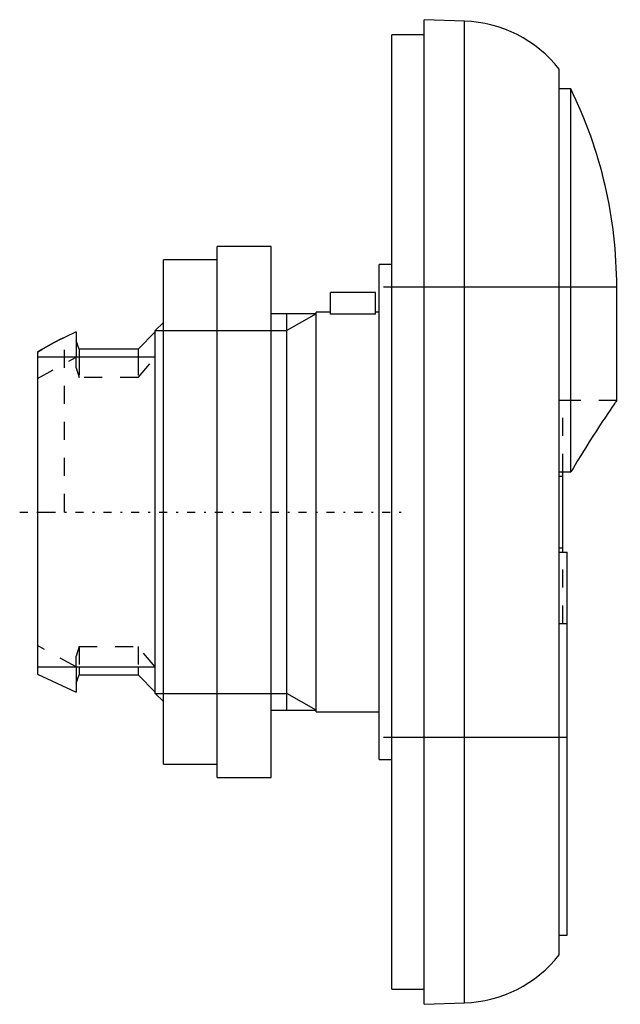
# Model space of a CAD drawing. Extents: x -1 to 32.4, y -27.4 to 27.4.
import ezdxf

# ---------------------------------------------------------------- set-up
doc = ezdxf.new("R2010")
doc.units = 0
doc.linetypes.add('CENTER', pattern=[1.5, 0.45, -0.5, 0.05, -0.5])
doc.linetypes.add('DASHED', pattern=[2, 1, -1])
for name, color, linetype in [('AM_0', 7, 'CONTINUOUS'), ('AM_10', 7, 'CONTINUOUS'), ('AM_3', 7, 'DASHED'), ('AM_7', 7, 'CENTER')]:
    doc.layers.add(name, color=color, linetype=linetype)

msp = doc.modelspace()

# ---------------------------------------------------------------- linework, layer by layer
at = {"layer": 'AM_0', "color": 7, "linetype": 'CONTINUOUS'}
for p, q in [((23.744, 27.272), (21.5, 27.35)), ((21.5, -27.35), (21.5, 27.35)), ((23.744, -27.272), (23.744, 27.272)), ((21.5, 26.5), (19.7, 26.5)), ((19.7, -26.5), (19.7, 26.5)), ((29, -24.606), (29, 24.606)), ((29.65, 23.5), (29, 23.5)), ((29.65, 2.223), (29.65, 23.5)), ((13, 14.75), (10, 14.75)), ((10, -14.75), (10, 14.75)), ((13, -14.75), (13, 14.75)), ((10, 14), (7, 14)), ((7, -14), (7, 14)), ((19.7, 13.75), (19, 13.75)), ((19, -13.75), (19, 13.75)), ((18.8, 12.2), (16.3, 12.2)), ((16.3, 10.998), (16.3, 12.2)), ((18.8, 10.998), (18.8, 12.2)), ((19.7, 12.5), (32.2, 12.5)), ((32.2, 6.2), (32.2, 12.5)), ((15.5, 11), (13, 11)), ((16.3, 11.1), (15.5, 11.1)), ((15.5, -11.1), (15.5, 11.1)), ((18.8, 10.998), (16.3, 10.998)), ((19, 11.1), (18.8, 11.1)), ((7, 10.53), (6.55, 10.08)), ((2.15, 10), (1.5, 9.698)), ((2.15, 10), (2.15, 8.602)), ((6.55, 10), (5.6, 9.05)), ((6.55, -10.08), (6.55, 10.08)), ((2.33, 9.05), (2.15, 9.5)), ((0, 8.874), (0, -9)), ((5.6, 9.05), (2.33, 9.05)), ((2.33, 9.05), (2.33, 8.602)), ((5.6, 9.05), (5.6, 8.602)), ((6.55, 8.602), (0, 8.602)), ((29, 2.223), (29.65, 2.223)), ((29.2, -2.223), (29.2, 2.223)), ((29, 1.988), (29.2, 1.988)), ((29, -1.988), (29.2, -1.988)), ((29, -2.223), (29.45, -2.223)), ((29.45, -23.5), (29.45, -2.223)), ((0, -8.602), (6.55, -8.602)), ((2.15, -8.602), (2.15, -10)), ((2.33, -8.602), (2.33, -9.05)), ((5.6, -8.602), (5.6, -9.05)), ((0, -9), (2.15, -10)), ((2.15, -9.5), (2.33, -9.05)), ((2.33, -9.05), (5.6, -9.05)), ((5.6, -9.05), (6.55, -10)), ((6.55, -10.08), (7, -10.53)), ((13, -11), (15.5, -11)), ((15.5, -11.1), (19, -11.1)), ((19.7, -12.5), (29.45, -12.5)), ((7, -14), (10, -14)), ((19, -13.75), (19.7, -13.75)), ((10, -14.75), (13, -14.75)), ((29, -23.5), (29.45, -23.5)), ((19.7, -26.5), (21.5, -26.5)), ((21.5, -27.35), (23.744, -27.272))]:
    msp.add_line(p, q, dxfattribs=at)
for points in [[(1.5, 9.698), (1.241, 9.574), (0.733, 9.31), (0.241, 9.024), (0, 8.874)], [(32.2, 6.2), (32.198, 6.197), (32.18, 6.171), (32.145, 6.12), (32.121, 6.085), (32.092, 6.043), (32.022, 5.94), (31.934, 5.811), (31.829, 5.656), (31.707, 5.476), (31.57, 5.27), (31.495, 5.159), (31.417, 5.041), (31.25, 4.788), (31.07, 4.512), (30.877, 4.214), (30.673, 3.894), (30.459, 3.555), (30.349, 3.377), (30.236, 3.196), (30.006, 2.819), (29.77, 2.425), (29.65, 2.223)]]:
    msp.add_lwpolyline(points, dxfattribs=at)
for centre, radius, start, end in [((23.5, 20.276), 7, 38.2132, 88.0002), ((7.2, 12.5), 25, 0, 26.1039), ((23.5, -20.276), 7, 271.9998, 321.7868)]:
    msp.add_arc(centre, radius, start, end, dxfattribs=at)
at = {"layer": 'AM_10', "color": 7, "linetype": 'CONTINUOUS'}
for p, q in [((13.87, -11), (13.87, 11)), ((15.5, 11), (13.87, 10.08)), ((6.55, 10.08), (13.87, 10.08)), ((6.55, -10.08), (13.87, -10.08)), ((15.5, -11), (13.87, -10.08))]:
    msp.add_line(p, q, dxfattribs=at)
at = {"layer": 'AM_3', "color": 6, "linetype": 'DASHED'}
for p, q in [((1.5, 0), (1.5, 9.698)), ((0, 7.416), (2.15, 8.602)), ((2.15, 8.015), (2.15, 8.602)), ((2.33, 8.602), (2.33, 7.476)), ((5.6, 8.602), (5.6, 7.476)), ((5.6, 7.476), (6.55, 8.602)), ((2.15, 8.015), (2.33, 7.476)), ((5.6, 7.476), (2.33, 7.476)), ((32.2, 6.2), (29, 6.2)), ((29.2, 6.199), (29, 6.199)), ((29.2, 2.223), (29.2, 6.199)), ((0, 0), (1.5, 0)), ((29.2, -6.199), (29.2, -2.223)), ((29, -6.199), (29.2, -6.199)), ((29, -6.2), (29.45, -6.2)), ((2.15, -8.602), (0, -7.416)), ((2.33, -7.476), (2.15, -8.015)), ((2.33, -7.476), (2.33, -8.602)), ((2.33, -7.476), (5.6, -7.476)), ((6.55, -8.602), (5.6, -7.476)), ((5.6, -7.476), (5.6, -8.602)), ((2.15, -8.602), (2.15, -8.015))]:
    msp.add_line(p, q, dxfattribs=at)
msp.add_lwpolyline([(0, 8.874), (0.241, 9.024), (0.733, 9.31), (1.241, 9.574), (1.5, 9.698)], dxfattribs=at)
at = {"layer": 'AM_7', "color": 4, "linetype": 'CENTER'}
for p, q in [((19.235, 12.5), (32.4, 12.5)), ((-0.985, 0), (20.685, 0)), ((19.235, -12.5), (29.465, -12.5))]:
    msp.add_line(p, q, dxfattribs=at)

doc.saveas('drawing.dxf')
